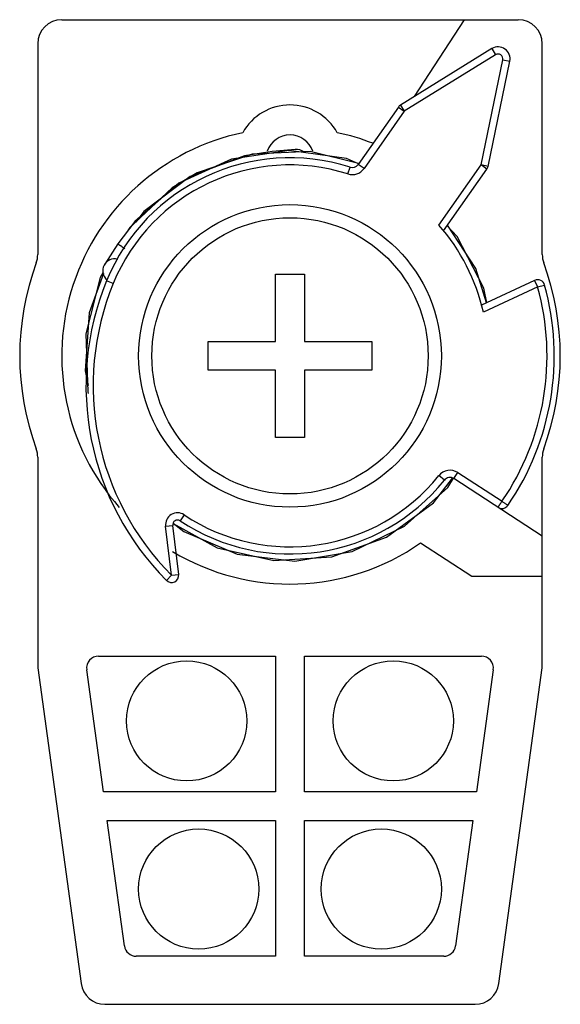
# Model space of a CAD drawing. Header units: millimetres. Extents: x 5.8 to 28.3, y 3.2 to 44.2.
import ezdxf

# ---------------------------------------------------------------- set-up
doc = ezdxf.new("R2010")
doc.units = ezdxf.units.MM
doc.header["$LTSCALE"] = 3.097175
doc.layers.get('0').update_dxf_attribs({"linetype": 'CONTINUOUS'})

msp = doc.modelspace()

# ---------------------------------------------------------------- linework, layer by layer
at = {"color": 7}
for p, q in [((7.53, 44.17), (26.53, 44.17)), ((24.278, 44.17), (22.199, 40.969)), ((6.53, 43.17), (6.53, 34.39)), ((27.53, 34.39), (27.53, 43.17)), ((25.428, 42.964), (21.628, 40.616)), ((25.586, 42.709), (21.786, 40.36)), ((25.428, 42.964), (25.586, 42.709)), ((24.98, 38.123), (25.887, 42.498)), ((25.274, 38.063), (26.181, 42.437)), ((25.887, 42.498), (26.181, 42.437)), ((21.628, 40.616), (21.786, 40.36)), ((21.54, 40.533), (19.868, 38.145)), ((21.786, 40.36), (20.114, 37.973)), ((21.54, 40.533), (21.786, 40.36)), ((15.454, 38.573), (13.164, 37.795)), ((16.285, 38.687), (15.131, 38.506)), ((17.243, 38.771), (16.285, 38.687)), ((15.131, 38.506), (12.872, 37.64)), ((20.114, 37.973), (19.868, 38.145)), ((13.164, 37.795), (12.124, 37.172)), ((19.44, 37.745), (19.531, 38.031)), ((23.226, 35.618), (24.98, 38.123)), ((23.426, 35.381), (25.226, 37.951)), ((25.274, 38.063), (24.98, 38.123)), ((25.226, 37.951), (24.98, 38.123)), ((12.872, 37.64), (10.946, 36.177)), ((10.946, 36.177), (10.62, 35.736)), ((10.571, 35.771), (9.866, 34.836)), ((9.866, 34.836), (9.317, 33.992)), ((9.674, 33.184), (9.397, 33.298)), ((16.43, 30.77), (16.43, 33.57)), ((16.43, 33.57), (17.63, 33.57)), ((17.63, 33.57), (17.63, 30.77)), ((27.212, 33.311), (25.005, 32.282)), ((27.212, 33.311), (27.338, 33.039)), ((27.339, 33.039), (25.078, 31.985)), ((27.338, 33.039), (27.627, 33.119)), ((13.63, 29.57), (13.63, 30.77)), ((13.63, 30.77), (16.43, 30.77)), ((17.63, 30.77), (20.43, 30.77)), ((20.43, 30.77), (20.43, 29.57)), ((16.43, 29.57), (13.63, 29.57)), ((16.43, 26.77), (16.43, 29.57)), ((17.63, 29.57), (17.63, 26.77)), ((20.43, 29.57), (17.63, 29.57)), ((17.63, 26.77), (16.43, 26.77)), ((6.53, 25.949), (6.53, 17.323)), ((27.53, 17.323), (27.53, 25.949)), ((23.455, 24.994), (23.222, 25.183)), ((23.596, 24.693), (23.83, 25.072)), ((23.852, 25.058), (24.016, 25.309)), ((27.53, 22.67), (23.852, 25.058)), ((24.016, 25.309), (25.854, 24.116)), ((21.799, 23.073), (23.596, 24.693)), ((12.626, 23.551), (12.46, 23.301)), ((11.852, 23.075), (12.15, 23.111)), ((12.1, 21.036), (11.852, 23.075)), ((12.398, 21.072), (12.15, 23.111)), ((18.769, 21.798), (21.044, 22.62)), ((22.468, 22.38), (24.599, 20.996)), ((16.355, 21.646), (18.769, 21.798)), ((12.1, 21.036), (11.887, 20.824)), ((12.1, 21.036), (12.398, 21.072)), ((24.599, 20.996), (27.53, 20.996)), ((9.065, 17.67), (16.43, 17.67)), ((16.43, 17.67), (16.43, 12.02)), ((17.63, 17.67), (24.996, 17.67)), ((17.63, 12.02), (17.63, 17.67)), ((6.539, 17.187), (8.333, 4.034)), ((9.263, 12.02), (8.57, 17.102)), ((25.491, 17.102), (24.798, 12.02)), ((25.728, 4.034), (27.521, 17.187)), ((16.43, 12.02), (9.263, 12.02)), ((24.798, 12.02), (17.63, 12.02)), ((9.426, 10.82), (16.43, 10.82)), ((10.138, 5.602), (9.426, 10.82)), ((16.43, 10.82), (16.43, 5.17)), ((17.63, 10.82), (24.634, 10.82)), ((17.63, 5.17), (17.63, 10.82)), ((24.634, 10.82), (23.923, 5.602)), ((16.43, 5.17), (10.633, 5.17)), ((23.427, 5.17), (17.63, 5.17)), ((9.324, 3.17), (24.737, 3.17))]:
    msp.add_line(p, q, dxfattribs=at)
for points in [[(19.878, 38.168), (19.386, 38.388), (16.99, 38.719), (14.597, 38.366)], [(19.878, 38.186), (17.87, 38.678), (15.454, 38.573)], [(14.597, 38.366), (12.399, 37.356), (10.571, 35.771)], [(12.124, 37.172), (10.36, 35.518), (10.286, 35.392)], [(25.221, 32.382), (25.099, 32.997), (23.984, 35.144), (23.566, 35.581)], [(25.207, 32.376), (24.765, 33.812), (23.584, 35.607)], [(9.256, 33.651), (9.129, 33.436), (8.53, 31.093), (8.612, 28.675), (8.636, 28.604)], [(9.272, 33.594), (8.671, 31.963), (8.503, 29.55), (8.635, 28.943)], [(21.044, 22.62), (22.998, 24.046), (23.791, 25.076)], [(12.161, 23.19), (13.995, 22.176), (16.355, 21.646)], [(12.172, 23.209), (12.608, 22.852), (14.834, 21.907), (17.236, 21.622), (19.621, 22.022), (21.799, 23.073)]]:
    msp.add_lwpolyline(points, dxfattribs=at)
for centre, radius in [((17.03, 30.17), 6.3), ((17.03, 30.17), 5.75), ((12.73, 14.97), 2.5), ((21.33, 14.97), 2.5), ((13.23, 7.97), 2.5), ((20.83, 7.97), 2.5)]:
    msp.add_circle(centre, radius, dxfattribs=at)
for centre, radius, start, end in [((7.53, 43.17), 1, 90, 180), ((26.53, 43.17), 1, 0, 90), ((25.691, 42.539), 0.5, 348.2881, 121.7119), ((25.691, 42.539), 0.2, 348.2822, 121.7178), ((17.03, 38.37), 2.25, 29.1031, 150.8969), ((21.786, 40.36), 0.3, 121.7119, 145), ((17.03, 30.17), 9.5, 101.9431, 221.5992), ((17.03, 38.37), 1, 19.1744, 160.6345), ((17.03, 30.17), 9.5, 68.7088, 78.0569), ((17.287, 38.273), 0.5, 49.6935, 95), ((17.03, 30.17), 8.25, 72.3523, 157.715), ((19.622, 38.317), 0.3, 252.3523, 325), ((17.03, 30.17), 7.95, 72.3523, 157.7069), ((19.622, 38.317), 0.6, 252.3523, 325), ((24.98, 38.123), 0.3, 325, 348.2881), ((17.03, 30.17), 8.25, 12.71, 41.328), ((17.03, 30.17), 11.25, 159.8469, 200.1531), ((5.53, 34.39), 1, 339.8469, 360), ((9.735, 33.719), 0.5, 75.5996, 230.1334), ((28.53, 34.39), 1, 180, 200.1531), ((17.03, 30.17), 11.25, 339.8469, 20.1531), ((20.038, 28.937), 11.5, 157.715, 224.8678), ((27.338, 33.039), 0.3, 15.5539, 115), ((20.038, 28.937), 11.2, 157.7093, 224.8679), ((17.03, 30.17), 10.7, 325.5467, 15.554), ((17.03, 30.17), 11, 325.5467, 15.5539), ((5.53, 25.949), 1, 0, 20.1531), ((28.53, 25.949), 1, 159.8469, 180), ((17.03, 30.17), 7.95, 236.3562, 321.1506), ((23.689, 24.806), 0.6, 57, 141.1506), ((23.689, 24.806), 0.3, 57, 141.1506), ((17.03, 30.17), 8.25, 236.3562, 321.1506), ((25.853, 24.116), 0.3, 237, 325.5467), ((12.349, 23.135), 0.5, 56.3786, 186.8931), ((12.349, 23.135), 0.2, 56.3562, 186.9157), ((17.03, 30.17), 9.5, 239.0554, 304.9183), ((12.1, 21.036), 0.3, 224.8678, 6.9157), ((9.065, 17.17), 0.5, 90, 187.7652), ((24.996, 17.17), 0.5, 352.2348, 90), ((7.53, 17.323), 1, 180, 187.7652), ((26.53, 17.323), 1, 352.2348, 360), ((10.633, 5.67), 0.5, 187.7652, 270), ((23.427, 5.67), 0.5, 270, 352.2348), ((9.324, 4.17), 1, 187.7652, 270), ((24.737, 4.17), 1, 270, 352.2348)]:
    msp.add_arc(centre, radius, start, end, dxfattribs=at)
for points, knots in [([(9.866, 34.836), (9.866, 34.836), (9.866, 34.835), (9.866, 34.835), (9.867, 34.835), (9.867, 34.835), (9.868, 34.834), (9.869, 34.833), (9.871, 34.832), (9.874, 34.83), (9.878, 34.827), (9.882, 34.824), (9.886, 34.821), (9.892, 34.818), (9.9, 34.812), (9.912, 34.804), (9.928, 34.793), (9.946, 34.781), (9.966, 34.768), (9.988, 34.754), (10.011, 34.738), (10.046, 34.715), (10.093, 34.684), (10.131, 34.659), (10.151, 34.646)], [0, 0, 0, 0, 0.000341, 0.0012, 0.002612, 0.004583, 0.007119, 0.010222, 0.018144, 0.028352, 0.040806, 0.055463, 0.072275, 0.091198, 0.112185, 0.160169, 0.215862, 0.278897, 0.348907, 0.425525, 0.508386, 0.597121, 0.790307, 1, 1, 1, 1]), ([(25.69, 23.865), (25.69, 23.865), (25.69, 23.865), (25.69, 23.865), (25.69, 23.865), (25.691, 23.866), (25.691, 23.867), (25.692, 23.868), (25.693, 23.87), (25.695, 23.872), (25.697, 23.876), (25.699, 23.88), (25.702, 23.884), (25.706, 23.889), (25.711, 23.897), (25.718, 23.908), (25.727, 23.922), (25.738, 23.939), (25.75, 23.957), (25.763, 23.977), (25.777, 23.998), (25.796, 24.028), (25.822, 24.068), (25.843, 24.1), (25.853, 24.116)], [0, 0, 0, 0, 0.00033, 0.001246, 0.002762, 0.004876, 0.007587, 0.010894, 0.019283, 0.030026, 0.043105, 0.058498, 0.076169, 0.096063, 0.118129, 0.16856, 0.227026, 0.292949, 0.365649, 0.44444, 0.528589, 0.617296, 0.805087, 1, 1, 1, 1]), ([(25.854, 24.116), (25.87, 24.105), (25.901, 24.083), (25.947, 24.052), (25.989, 24.023), (26.026, 23.998), (26.053, 23.979), (26.071, 23.967), (26.081, 23.96), (26.09, 23.954), (26.094, 23.951), (26.102, 23.945), (26.101, 23.946)], [0, 0, 0, 0, 0.194942, 0.382752, 0.555615, 0.707104, 0.831489, 0.881917, 0.923873, 0.956934, 0.980756, 1, 1, 1, 1])]:
    msp.add_open_spline(points, degree=3, knots=knots, dxfattribs=at)

doc.saveas('drawing.dxf')
